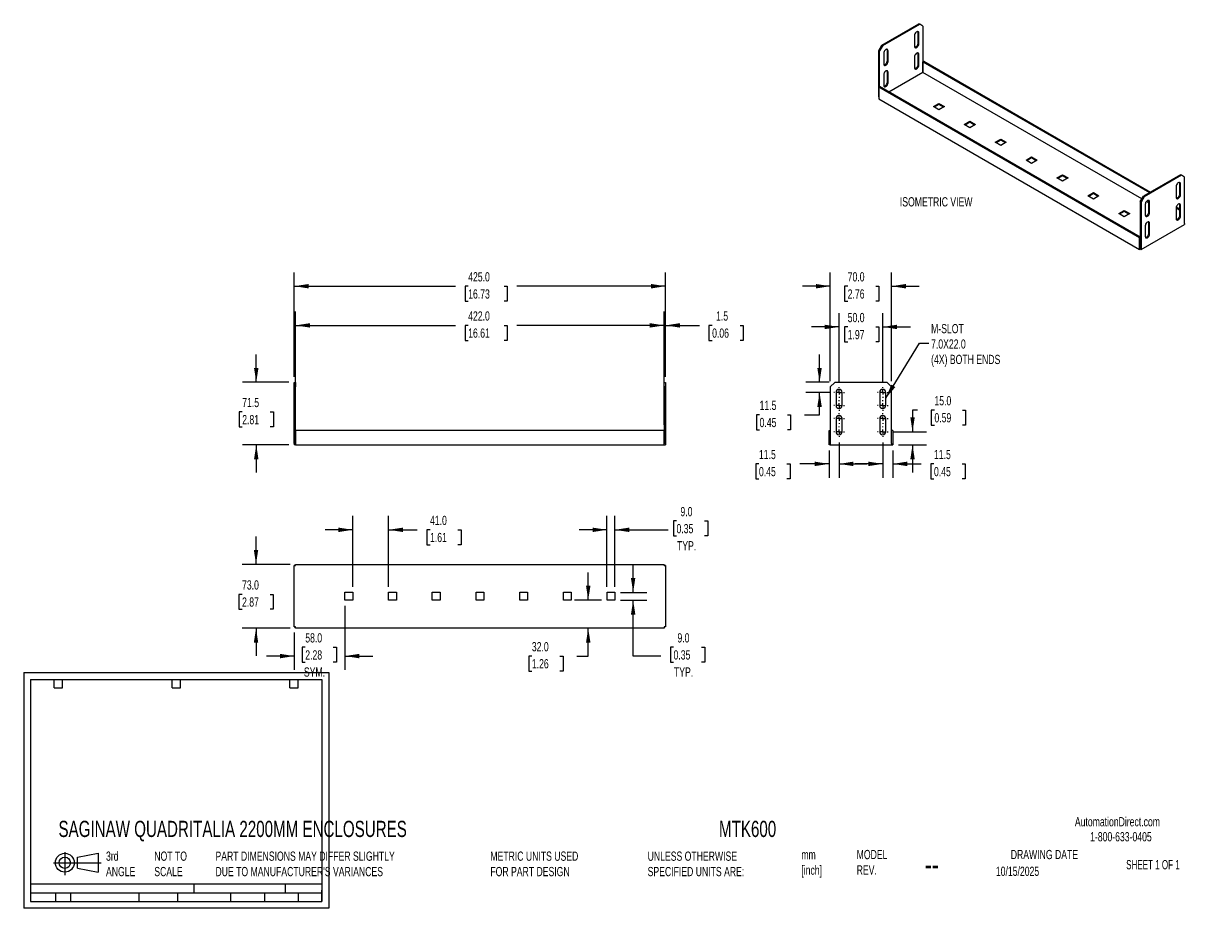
# Model space of a CAD drawing. Header units: millimetres. Extents: x 0 to 1356, y 0 to 1012.
import ezdxf

# ---------------------------------------------------------------- set-up
doc = ezdxf.new("R2010")
doc.units = ezdxf.units.MM
doc.header["$LTSCALE"] = 5
doc.linetypes.add('CENTERX2', pattern=[20.32, 12.7, -2.54, 2.54, -2.54])
doc.layers.add('CENTER', color=40, linetype='CENTERX2')
doc.layers.add('DIMENSIONS', color=140, linetype='Continuous', lineweight=25)
doc.layers.add('TEXT', color=140, linetype='Continuous', lineweight=25)
doc.styles.add('SLDTEXTSTYLE0', font='TXT', dxfattribs={"width": 0.7})
doc.styles.add('SLDTEXTSTYLE1', font='TXT', dxfattribs={"width": 0.65})
doc.dimstyles.new('SLDDIMSTYLE0', dxfattribs={"dimtxt": 10.790039, "dimasz": 16.51, "dimexe": 0, "dimexo": 0.0625, "dimgap": 2.69751, "dimtad": 0, "dimtih": 1, "dimtoh": 1, "dimdec": 1, "dimrnd": 1e-09, "dimzin": 12, "dimdsep": 46, "dimtxsty": 'SLDTEXTSTYLE0', "dimsah": 1, "dimcen": 0.09, "dimadec": 0, "dimazin": 3, "dimtfac": 1, "dimtdec": 1, "dimtmove": 0, "dimatfit": 0, "dimfxl": 0, "dimfrac": 2, "dimtolj": 1, "dimtzin": 12, "dimarcsym": 0})
doc.dimstyles.new('SLDDIMSTYLE1', dxfattribs={"dimtxt": 10.790039, "dimasz": 16.51, "dimexe": 0, "dimexo": 0.0625, "dimgap": 2.69751, "dimtad": 0, "dimtih": 1, "dimtoh": 1, "dimdec": 1, "dimrnd": 1e-09, "dimzin": 4, "dimdsep": 46, "dimtxsty": 'SLDTEXTSTYLE0', "dimsah": 1, "dimcen": 0.09, "dimadec": 0, "dimazin": 1, "dimtfac": 1, "dimtdec": 1, "dimtofl": 0, "dimtmove": 0, "dimatfit": 3, "dimfxl": 0, "dimfrac": 2, "dimtolj": 1, "dimtzin": 12, "dimarcsym": 0})
doc.dimstyles.new('SLDDIMSTYLE2', dxfattribs={"dimtxt": 10.790039, "dimasz": 16.51, "dimexe": 0, "dimexo": 0.0625, "dimgap": 2.69751, "dimtad": 0, "dimtih": 1, "dimtoh": 1, "dimdec": 1, "dimrnd": 1e-09, "dimzin": 4, "dimdsep": 46, "dimtxsty": 'SLDTEXTSTYLE0', "dimsah": 1, "dimcen": 0.09, "dimadec": 0, "dimazin": 1, "dimtfac": 1, "dimtdec": 1, "dimtmove": 0, "dimatfit": 0, "dimfxl": 0, "dimfrac": 2, "dimtolj": 1, "dimtzin": 12, "dimarcsym": 0})
doc.dimstyles.new('SLDDIMSTYLE3', dxfattribs={"dimtxt": 0.18, "dimasz": 16.51, "dimexe": 0, "dimexo": 0.0625, "dimgap": 0, "dimtad": 0, "dimtih": 1, "dimtoh": 1, "dimdec": 0, "dimrnd": 1e-09, "dimzin": 0, "dimdsep": 46, "dimtxsty": 'Standard', "dimsah": 1, "dimcen": 0.09, "dimadec": 0, "dimazin": 0, "dimtfac": 16.51, "dimtdec": 0, "dimtofl": 0, "dimtmove": 0, "dimatfit": 3, "dimfxl": 0, "dimfrac": 2, "dimtolj": 1, "dimtzin": 0, "dimarcsym": 0})

# ---------------------------------------------------------------- blocks, each defined once
blk = doc.blocks.new('Block11')
at = {"color": 7, "linetype": 'Continuous', "lineweight": 18}
for p, q in [((0, 14.4), (54.4, 14.4)), ((12.9, 26.6), (12.9, 0)), ((27.4, 20.8), (50.9, 25.2)), ((27.4, 8), (27.4, 20.8)), ((50.9, 25.2), (50.9, 3.7)), ((27.4, 8), (50.9, 3.7))]:
    blk.add_line(p, q, dxfattribs=at)
for radius in [10.8, 6.43]:
    blk.add_circle((12.9, 14.4), radius, dxfattribs=at)
blk = doc.blocks.new('Block12')
at = {"color": 7, "linetype": 'Continuous'}
blk.add_blockref('Block11', (0, 0), dxfattribs=at)
blk = doc.blocks.new('_D')
at = {"layer": 'DIMENSIONS'}
for p, q in [((733.3, 608.3), (733.3, 683)), ((734.8, 608.3), (734.8, 683)), ((733.3, 667.1), (701.6, 667.1)), ((734.8, 667.1), (773.6, 667.1)), ((788.2, 667.1), (784.6, 667.1)), ((784.6, 667.1), (784.6, 650)), ((820.2, 667.1), (823.9, 667.1)), ((823.9, 667.1), (823.9, 650)), ((784.6, 650), (788.2, 650)), ((823.9, 650), (820.2, 650))]:
    blk.add_line(p, q, dxfattribs=at)
for points in [[(733.3, 667.1), (716.8, 669.7), (716.8, 664.6)], [(734.8, 667.1), (751.4, 664.6), (751.4, 669.7)]]:
    blk.add_solid(points, dxfattribs=at)
at = {"layer": 'DIMENSIONS', "char_height": 10.58, "attachment_point": 1, "style": 'SLDTEXTSTYLE0'}
for s, insert in [('1.5', (792.7, 683.2)), ('0.06', (788.2, 663.6))]:
    blk.add_mtext(s, dxfattribs=dict(at, insert=insert))
blk = doc.blocks.new('_D_1')
at = {"layer": 'DIMENSIONS'}
for p, q in [((309.8, 608.3), (309.8, 727.8)), ((734.8, 608.3), (734.8, 727.8)), ((309.8, 712), (494.3, 712)), ((508.9, 712), (505.3, 712)), ((505.3, 712), (505.3, 694.8)), ((550, 712), (553.6, 712)), ((553.6, 712), (553.6, 694.8)), ((734.8, 712), (564.6, 712)), ((505.3, 694.8), (508.9, 694.8)), ((553.6, 694.8), (550, 694.8))]:
    blk.add_line(p, q, dxfattribs=at)
for points in [[(309.8, 712), (326.4, 709.4), (326.4, 714.5)], [(734.8, 712), (718.3, 714.5), (718.3, 709.4)]]:
    blk.add_solid(points, dxfattribs=at)
at = {"layer": 'DIMENSIONS', "char_height": 10.58, "attachment_point": 1, "style": 'SLDTEXTSTYLE0'}
for s, insert in [('425.0', (508.9, 728)), ('16.73', (508.9, 708.4))]:
    blk.add_mtext(s, dxfattribs=dict(at, insert=insert))
blk = doc.blocks.new('_D_2')
at = {"layer": 'DIMENSIONS'}
for p, q in [((266.3, 602), (266.3, 633.7)), ((303.5, 602), (250.4, 602)), ((250.2, 568.1), (246.6, 568.1)), ((246.6, 568.1), (246.6, 551)), ((282.3, 568.1), (285.9, 568.1)), ((285.9, 568.1), (285.9, 551)), ((246.6, 551), (250.2, 551)), ((285.9, 551), (282.3, 551)), ((303.5, 530.5), (250.4, 530.5)), ((266.3, 530.5), (266.3, 498.7))]:
    blk.add_line(p, q, dxfattribs=at)
for points in [[(266.3, 602), (268.8, 618.5), (263.7, 618.5)], [(266.3, 530.5), (263.7, 513.9), (268.8, 513.9)]]:
    blk.add_solid(points, dxfattribs=at)
at = {"layer": 'DIMENSIONS', "char_height": 10.58, "attachment_point": 1, "style": 'SLDTEXTSTYLE0'}
for s, insert in [('71.5', (250.2, 584.2)), ('2.81', (250.2, 564.6))]:
    blk.add_mtext(s, dxfattribs=dict(at, insert=insert))
blk = doc.blocks.new('_D_3')
at = {"layer": 'DIMENSIONS'}
for p, q in [((311.3, 553.3), (311.3, 683)), ((733.3, 553.3), (733.3, 683)), ((311.3, 667.1), (494.3, 667.1)), ((508.9, 667.1), (505.3, 667.1)), ((505.3, 667.1), (505.3, 650)), ((550, 667.1), (553.6, 667.1)), ((553.6, 667.1), (553.6, 650)), ((733.3, 667.1), (564.6, 667.1)), ((505.3, 650), (508.9, 650)), ((553.6, 650), (550, 650))]:
    blk.add_line(p, q, dxfattribs=at)
for points in [[(311.3, 667.1), (327.9, 664.6), (327.9, 669.7)], [(733.3, 667.1), (716.8, 669.7), (716.8, 664.6)]]:
    blk.add_solid(points, dxfattribs=at)
at = {"layer": 'DIMENSIONS', "char_height": 10.58, "attachment_point": 1, "style": 'SLDTEXTSTYLE0'}
for s, insert in [('422.0', (508.9, 683.2)), ('16.61', (508.9, 663.6))]:
    blk.add_mtext(s, dxfattribs=dict(at, insert=insert))
blk = doc.blocks.new('_D_4')
at = {"layer": 'DIMENSIONS'}
for p, q in [((933.5, 602.8), (933.5, 681.3)), ((983.5, 602.8), (983.5, 681.3)), ((933.5, 665.4), (901.8, 665.4)), ((943.4, 665.4), (939.8, 665.4)), ((939.8, 665.4), (939.8, 648.2)), ((975.5, 665.4), (979.1, 665.4)), ((979.1, 665.4), (979.1, 648.2)), ((983.5, 665.4), (1015.3, 665.4)), ((939.8, 648.2), (943.4, 648.2)), ((979.1, 648.2), (975.5, 648.2))]:
    blk.add_line(p, q, dxfattribs=at)
for points in [[(933.5, 665.4), (917, 667.9), (917, 662.8)], [(983.5, 665.4), (1000, 662.8), (1000, 667.9)]]:
    blk.add_solid(points, dxfattribs=at)
at = {"layer": 'DIMENSIONS', "char_height": 10.58, "attachment_point": 1, "style": 'SLDTEXTSTYLE0'}
for s, insert in [('50.0', (943.4, 681.4)), ('1.97', (943.4, 661.9))]:
    blk.add_mtext(s, dxfattribs=dict(at, insert=insert))
blk = doc.blocks.new('_D_5')
at = {"layer": 'DIMENSIONS'}
for p, q in [((983.5, 533.1), (983.5, 492.7)), ((995, 524.1), (995, 492.7)), ((983.5, 508.6), (951.8, 508.6)), ((995, 508.6), (1027.6, 508.6)), ((1042.2, 508.6), (1038.6, 508.6)), ((1038.6, 508.6), (1038.6, 491.5)), ((1074.3, 508.6), (1077.9, 508.6)), ((1077.9, 508.6), (1077.9, 491.5)), ((1038.6, 491.5), (1042.2, 491.5)), ((1077.9, 491.5), (1074.3, 491.5))]:
    blk.add_line(p, q, dxfattribs=at)
for points in [[(983.5, 508.6), (967, 511.2), (967, 506.1)], [(995, 508.6), (1011.5, 506.1), (1011.5, 511.2)]]:
    blk.add_solid(points, dxfattribs=at)
at = {"layer": 'DIMENSIONS', "char_height": 10.58, "attachment_point": 1, "style": 'SLDTEXTSTYLE0'}
for s, insert in [('11.5', (1042.2, 524.7)), ('0.45', (1042.2, 505.1))]:
    blk.add_mtext(s, dxfattribs=dict(at, insert=insert))
blk = doc.blocks.new('_D_6')
at = {"layer": 'DIMENSIONS'}
for p, q in [((933.5, 533.1), (933.5, 492.7)), ((922, 524.1), (922, 492.7)), ((841.8, 508.6), (838.2, 508.6)), ((838.2, 508.6), (838.2, 491.5)), ((873.9, 508.6), (877.5, 508.6)), ((877.5, 508.6), (877.5, 491.5)), ((922, 508.6), (888.5, 508.6)), ((933.5, 508.6), (965.3, 508.6)), ((838.2, 491.5), (841.8, 491.5)), ((877.5, 491.5), (873.9, 491.5))]:
    blk.add_line(p, q, dxfattribs=at)
for points in [[(922, 508.6), (905.5, 511.2), (905.5, 506.1)], [(933.5, 508.6), (950, 506.1), (950, 511.2)]]:
    blk.add_solid(points, dxfattribs=at)
at = {"layer": 'DIMENSIONS', "char_height": 10.58, "attachment_point": 1, "style": 'SLDTEXTSTYLE0'}
for s, insert in [('11.5', (841.8, 524.7)), ('0.45', (841.8, 505.1))]:
    blk.add_mtext(s, dxfattribs=dict(at, insert=insert))
blk = doc.blocks.new('_D_7')
at = {"layer": 'DIMENSIONS'}
for p, q in [((911.2, 602), (911.2, 633.7)), ((922.2, 602), (895.3, 602)), ((923.7, 590.5), (895.3, 590.5)), ((911.2, 564.8), (911.2, 590.5)), ((842.5, 564.8), (838.8, 564.8)), ((838.8, 564.8), (838.8, 547.6)), ((874.5, 564.8), (878.1, 564.8)), ((878.1, 564.8), (878.1, 547.6)), ((894, 564.8), (911.2, 564.8)), ((838.8, 547.6), (842.5, 547.6)), ((878.1, 547.6), (874.5, 547.6))]:
    blk.add_line(p, q, dxfattribs=at)
for points in [[(911.2, 602), (913.7, 618.5), (908.6, 618.5)], [(911.2, 590.5), (908.6, 573.9), (913.7, 573.9)]]:
    blk.add_solid(points, dxfattribs=at)
at = {"layer": 'DIMENSIONS', "char_height": 10.58, "attachment_point": 1, "style": 'SLDTEXTSTYLE0'}
for s, insert in [('11.5', (842.5, 580.9)), ('0.45', (842.5, 561.3))]:
    blk.add_mtext(s, dxfattribs=dict(at, insert=insert))
blk = doc.blocks.new('_D_8')
at = {"layer": 'DIMENSIONS'}
for p, q in [((1023.3, 570.2), (1017.6, 570.2)), ((1017.6, 570.2), (1017.6, 545.5)), ((1042.7, 570.2), (1039.1, 570.2)), ((1039.1, 570.2), (1039.1, 553)), ((1074.8, 570.2), (1078.4, 570.2)), ((1078.4, 570.2), (1078.4, 553)), ((995.9, 545.5), (1033.5, 545.5)), ((1039.1, 553), (1042.7, 553)), ((1078.4, 553), (1074.8, 553)), ((1001.4, 530.5), (1033.5, 530.5)), ((1017.6, 530.5), (1017.6, 498.7))]:
    blk.add_line(p, q, dxfattribs=at)
for points in [[(1017.6, 545.5), (1020.2, 562), (1015.1, 562)], [(1017.6, 530.5), (1015.1, 513.9), (1020.2, 513.9)]]:
    blk.add_solid(points, dxfattribs=at)
at = {"layer": 'DIMENSIONS', "char_height": 10.58, "attachment_point": 1, "style": 'SLDTEXTSTYLE0'}
for s, insert in [('15.0', (1042.7, 586.2)), ('0.59', (1042.7, 566.7))]:
    blk.add_mtext(s, dxfattribs=dict(at, insert=insert))
blk = doc.blocks.new('_D_9')
at = {"layer": 'DIMENSIONS'}
for p, q in [((923.5, 603.3), (923.5, 727.8)), ((993.5, 603.3), (993.5, 727.8)), ((923.5, 712), (891.8, 712)), ((943.4, 712), (939.8, 712)), ((939.8, 712), (939.8, 694.8)), ((975.5, 712), (979.1, 712)), ((979.1, 712), (979.1, 694.8)), ((993.5, 712), (1025.3, 712)), ((939.8, 694.8), (943.4, 694.8)), ((979.1, 694.8), (975.5, 694.8))]:
    blk.add_line(p, q, dxfattribs=at)
for points in [[(923.5, 712), (907, 714.5), (907, 709.4)], [(993.5, 712), (1010, 709.4), (1010, 714.5)]]:
    blk.add_solid(points, dxfattribs=at)
at = {"layer": 'DIMENSIONS', "char_height": 10.58, "attachment_point": 1, "style": 'SLDTEXTSTYLE0'}
for s, insert in [('70.0', (943.4, 728)), ('2.76', (943.4, 708.4))]:
    blk.add_mtext(s, dxfattribs=dict(at, insert=insert))
blk = doc.blocks.new('SW_CENTERMARKSYMBOL_0')
at = {"layer": 'CENTER', "color": 0}
for p, q in [((-5.08, 0), (-6.04, 0)), ((0, 0), (-2.54, 0)), ((0, 5.08), (0, 6.04)), ((0, 0), (0, 2.54)), ((0, 0), (0, -2.54)), ((0, 0), (2.54, 0)), ((5.08, 0), (6.04, 0)), ((0, -5.08), (0, -6.04))]:
    blk.add_line(p, q, dxfattribs=at)
blk = doc.blocks.new('SW_CENTERMARKSYMBOL_1')
at = {"layer": 'CENTER', "color": 0}
for p, q in [((-5.08, 0), (-6.04, 0)), ((0, 0), (-2.54, 0)), ((0, 5.08), (0, 6.04)), ((0, 0), (0, 2.54)), ((0, 0), (0, -2.54)), ((0, 0), (2.54, 0)), ((5.08, 0), (6.04, 0)), ((0, -5.08), (0, -6.04))]:
    blk.add_line(p, q, dxfattribs=at)
blk = doc.blocks.new('SW_CENTERMARKSYMBOL_2')
at = {"layer": 'CENTER', "color": 0}
for p, q in [((-5.08, 0), (-6.04, 0)), ((0, 0), (-2.54, 0)), ((0, 5.08), (0, 6.04)), ((0, 0), (0, 2.54)), ((0, 0), (0, -2.54)), ((0, 0), (2.54, 0)), ((5.08, 0), (6.04, 0)), ((0, -5.08), (0, -6.04))]:
    blk.add_line(p, q, dxfattribs=at)
blk = doc.blocks.new('SW_CENTERMARKSYMBOL_3')
at = {"layer": 'CENTER', "color": 0}
for p, q in [((-5.08, 0), (-6.04, 0)), ((0, 0), (-2.54, 0)), ((0, 5.08), (0, 6.04)), ((0, 0), (0, 2.54)), ((0, 0), (0, -2.54)), ((0, 0), (2.54, 0)), ((5.08, 0), (6.04, 0)), ((0, -5.08), (0, -6.04))]:
    blk.add_line(p, q, dxfattribs=at)
blk = doc.blocks.new('SW_CENTERMARKSYMBOL_4')
at = {"layer": 'CENTER', "color": 0}
for p, q in [((-5.08, 0), (-6.04, 0)), ((0, 0), (-2.54, 0)), ((0, 5.08), (0, 6.04)), ((0, 0), (0, 2.54)), ((0, 0), (0, -2.54)), ((0, 0), (2.54, 0)), ((5.08, 0), (6.04, 0)), ((0, -5.08), (0, -6.04))]:
    blk.add_line(p, q, dxfattribs=at)
blk = doc.blocks.new('SW_CENTERMARKSYMBOL_5')
at = {"layer": 'CENTER', "color": 0}
for p, q in [((-5.08, 0), (-6.04, 0)), ((0, 0), (-2.54, 0)), ((0, 5.08), (0, 6.04)), ((0, 0), (0, 2.54)), ((0, 0), (0, -2.54)), ((0, 0), (2.54, 0)), ((5.08, 0), (6.04, 0)), ((0, -5.08), (0, -6.04))]:
    blk.add_line(p, q, dxfattribs=at)
blk = doc.blocks.new('SW_CENTERMARKSYMBOL_6')
at = {"layer": 'CENTER', "color": 0}
for p, q in [((-5.08, 0), (-6.04, 0)), ((0, 0), (-2.54, 0)), ((0, 5.08), (0, 6.04)), ((0, 0), (0, 2.54)), ((0, 0), (0, -2.54)), ((0, 0), (2.54, 0)), ((5.08, 0), (6.04, 0)), ((0, -5.08), (0, -6.04))]:
    blk.add_line(p, q, dxfattribs=at)
blk = doc.blocks.new('SW_CENTERMARKSYMBOL_7')
at = {"layer": 'CENTER', "color": 0}
for p, q in [((-5.08, 0), (-6.04, 0)), ((0, 0), (-2.54, 0)), ((0, 5.08), (0, 6.04)), ((0, 0), (0, 2.54)), ((0, 0), (0, -2.54)), ((0, 0), (2.54, 0)), ((5.08, 0), (6.04, 0)), ((0, -5.08), (0, -6.04))]:
    blk.add_line(p, q, dxfattribs=at)
blk = doc.blocks.new('_D_10')
at = {"layer": 'DIMENSIONS'}
for p, q in [((697.8, 361.6), (697.8, 393.4)), ((683.2, 361.6), (713.6, 361.6)), ((683.2, 352.6), (713.6, 352.6)), ((697.8, 288.7), (697.8, 352.6)), ((744, 298.8), (740.4, 298.8)), ((740.4, 298.8), (740.4, 281.6)), ((776.1, 298.8), (779.7, 298.8)), ((779.7, 298.8), (779.7, 281.6)), ((729.5, 288.7), (697.8, 288.7)), ((740.4, 281.6), (744, 281.6)), ((779.7, 281.6), (776.1, 281.6))]:
    blk.add_line(p, q, dxfattribs=at)
for points in [[(697.8, 361.6), (700.3, 378.2), (695.2, 378.2)], [(697.8, 352.6), (695.2, 336.1), (700.3, 336.1)]]:
    blk.add_solid(points, dxfattribs=at)
at = {"layer": 'DIMENSIONS', "char_height": 10.58, "attachment_point": 1, "style": 'SLDTEXTSTYLE0'}
for s, insert in [('9.0', (748.5, 314.8)), ('0.35', (744, 295.3)), ('TYP.', (744.5, 275.7))]:
    blk.add_mtext(s, dxfattribs=dict(at, insert=insert))
blk = doc.blocks.new('_D_11')
at = {"layer": 'DIMENSIONS'}
for p, q in [((667.8, 368), (667.8, 449)), ((676.8, 368), (676.8, 449)), ((747.4, 443.3), (743.8, 443.3)), ((743.8, 443.3), (743.8, 426.1)), ((779.5, 443.3), (783.1, 443.3)), ((783.1, 443.3), (783.1, 426.1)), ((667.8, 433.2), (636.1, 433.2)), ((676.8, 433.2), (737.8, 433.2)), ((743.8, 426.1), (747.4, 426.1)), ((783.1, 426.1), (779.5, 426.1))]:
    blk.add_line(p, q, dxfattribs=at)
for points in [[(667.8, 433.2), (651.3, 435.7), (651.3, 430.6)], [(676.8, 433.2), (693.4, 430.6), (693.4, 435.7)]]:
    blk.add_solid(points, dxfattribs=at)
at = {"layer": 'DIMENSIONS', "char_height": 10.58, "attachment_point": 1, "style": 'SLDTEXTSTYLE0'}
for s, insert in [('9.0', (751.9, 459.3)), ('0.35', (747.4, 439.8)), ('TYP.', (748, 420.2))]:
    blk.add_mtext(s, dxfattribs=dict(at, insert=insert))
blk = doc.blocks.new('_D_12')
at = {"layer": 'DIMENSIONS'}
for p, q in [((646.3, 352.6), (646.3, 384.4)), ((661.5, 352.6), (630.5, 352.6)), ((646.3, 288.7), (646.3, 320.6)), ((581.8, 288.7), (578.2, 288.7)), ((578.2, 288.7), (578.2, 271.5)), ((613.9, 288.7), (617.5, 288.7)), ((617.5, 288.7), (617.5, 271.5)), ((633.3, 288.7), (646.3, 288.7)), ((578.2, 271.5), (581.8, 271.5)), ((617.5, 271.5), (613.9, 271.5))]:
    blk.add_line(p, q, dxfattribs=at)
for points in [[(646.3, 352.6), (648.9, 369.2), (643.8, 369.2)], [(646.3, 320.6), (643.8, 304.1), (648.9, 304.1)]]:
    blk.add_solid(points, dxfattribs=at)
at = {"layer": 'DIMENSIONS', "char_height": 10.58, "attachment_point": 1, "style": 'SLDTEXTSTYLE0'}
for s, insert in [('32.0', (581.8, 304.7)), ('1.26', (581.8, 285.2))]:
    blk.add_mtext(s, dxfattribs=dict(at, insert=insert))
blk = doc.blocks.new('_D_13')
at = {"layer": 'DIMENSIONS'}
for p, q in [((367.8, 346.3), (367.8, 272.8)), ((309.8, 315.8), (309.8, 272.8)), ((322.4, 298.8), (318.8, 298.8)), ((318.8, 298.8), (318.8, 281.6)), ((354.5, 298.8), (358.1, 298.8)), ((358.1, 298.8), (358.1, 281.6)), ((309.8, 288.7), (278.1, 288.7)), ((367.8, 288.7), (399.6, 288.7)), ((318.8, 281.6), (322.4, 281.6)), ((358.1, 281.6), (354.5, 281.6))]:
    blk.add_line(p, q, dxfattribs=at)
for points in [[(309.8, 288.7), (293.3, 291.2), (293.3, 286.1)], [(367.8, 288.7), (384.4, 286.1), (384.4, 291.2)]]:
    blk.add_solid(points, dxfattribs=at)
at = {"layer": 'DIMENSIONS', "char_height": 10.58, "attachment_point": 1, "style": 'SLDTEXTSTYLE0'}
for s, insert in [('58.0', (322.4, 314.8)), ('2.28', (322.4, 295.3)), ('SYM.', (320.8, 275.7))]:
    blk.add_mtext(s, dxfattribs=dict(at, insert=insert))
blk = doc.blocks.new('_D_14')
at = {"layer": 'DIMENSIONS'}
for p, q in [((376.8, 368), (376.8, 449)), ((417.8, 368), (417.8, 449)), ((376.8, 433.2), (345.1, 433.2)), ((417.8, 433.2), (450.5, 433.2)), ((465.2, 433.2), (461.5, 433.2)), ((461.5, 433.2), (461.5, 416)), ((497.2, 433.2), (500.8, 433.2)), ((500.8, 433.2), (500.8, 416)), ((461.5, 416), (465.2, 416)), ((500.8, 416), (497.2, 416))]:
    blk.add_line(p, q, dxfattribs=at)
for points in [[(376.8, 433.2), (360.3, 435.7), (360.3, 430.6)], [(417.8, 433.2), (434.4, 430.6), (434.4, 435.7)]]:
    blk.add_solid(points, dxfattribs=at)
at = {"layer": 'DIMENSIONS', "char_height": 10.58, "attachment_point": 1, "style": 'SLDTEXTSTYLE0'}
for s, insert in [('41.0', (465.2, 449.2)), ('1.61', (465.2, 429.7))]:
    blk.add_mtext(s, dxfattribs=dict(at, insert=insert))
blk = doc.blocks.new('_D_15')
at = {"layer": 'DIMENSIONS'}
for p, q in [((266, 393.6), (266, 425.4)), ((305, 393.6), (250.1, 393.6)), ((250, 359.3), (246.4, 359.3)), ((246.4, 359.3), (246.4, 342.2)), ((282, 359.3), (285.7, 359.3)), ((285.7, 359.3), (285.7, 342.2)), ((246.4, 342.2), (250, 342.2)), ((285.7, 342.2), (282, 342.2)), ((305, 320.6), (250.1, 320.6)), ((266, 320.6), (266, 288.9))]:
    blk.add_line(p, q, dxfattribs=at)
for points in [[(266, 393.6), (268.5, 410.2), (263.5, 410.2)], [(266, 320.6), (263.5, 304.1), (268.5, 304.1)]]:
    blk.add_solid(points, dxfattribs=at)
at = {"layer": 'DIMENSIONS', "char_height": 10.58, "attachment_point": 1, "style": 'SLDTEXTSTYLE0'}
for s, insert in [('73.0', (250, 375.4)), ('2.87', (250, 355.8))]:
    blk.add_mtext(s, dxfattribs=dict(at, insert=insert))

msp = doc.modelspace()

# ---------------------------------------------------------------- linework, layer by layer
for p, q in [((982.48, 987.92), (1024.9, 1012.41)), ((983.54, 987.31), (1025.96, 1011.8)), ((1025.96, 1011.8), (1024.9, 1012.41)), ((1029.5, 1009.76), (1025.96, 1011.8)), ((1029.5, 1009.76), (1029.5, 956.68)), ((1019.95, 998.94), (1019.95, 986.69)), ((1023.84, 1002.41), (1024.9, 1001.79)), ((1023.84, 1002.41), (1023.84, 990.16)), ((1023.84, 990.16), (1024.9, 989.55)), ((1024.9, 989.55), (1024.9, 1001.79)), ((978.94, 981.79), (982.48, 987.92)), ((980, 981.18), (978.94, 981.79)), ((978.94, 928.72), (978.94, 981.79)), ((983.54, 987.31), (980, 981.18)), ((980, 940.35), (980, 981.18)), ((982.48, 987.92), (983.54, 987.31)), ((984.6, 978.53), (984.6, 966.28)), ((988.49, 982), (989.55, 981.38)), ((988.49, 982), (988.49, 969.75)), ((989.55, 969.14), (989.55, 981.38)), ((1023.84, 977.91), (1024.9, 977.3)), ((1023.84, 977.91), (1023.84, 965.66)), ((1024.9, 965.05), (1024.9, 977.3)), ((988.49, 969.75), (989.55, 969.14)), ((1019.95, 974.44), (1019.95, 962.19)), ((1023.84, 965.66), (1024.9, 965.05)), ((1030.56, 969.54), (1029.5, 968.93)), ((1029.5, 956.68), (1029.5, 968.93)), ((1029.5, 968.93), (1289, 819.12)), ((1030.56, 969.54), (1290.06, 819.73)), ((984.6, 954.03), (984.6, 941.78)), ((988.49, 957.5), (989.55, 956.89)), ((988.49, 957.5), (988.49, 945.25)), ((989.55, 944.64), (989.55, 956.89)), ((1029.5, 956.68), (990.61, 934.23)), ((1029.5, 956.68), (990.61, 934.23)), ((1029.5, 956.68), (1029.5, 956.68)), ((1280.16, 811.97), (1029.5, 956.68)), ((1280.16, 811.98), (1029.5, 956.68)), ((978.94, 939.74), (980, 940.35)), ((1277.34, 767.48), (978.94, 939.74)), ((978.94, 939.74), (978.94, 926.27)), ((1278.4, 768.09), (980, 940.35)), ((988.49, 945.25), (989.55, 944.64)), ((978.94, 928.72), (978.94, 928.72)), ((978.94, 926.27), (1277.34, 754.01)), ((1041.52, 917.49), (1047.88, 921.17)), ((1047.88, 913.82), (1041.52, 917.49)), ((1047.88, 919.94), (1042.58, 916.88)), ((1047.88, 921.17), (1054.25, 917.49)), ((1047.88, 921.17), (1047.88, 919.94)), ((1053.19, 916.88), (1047.88, 919.94)), ((1054.25, 917.49), (1047.88, 913.82)), ((1076.87, 897.08), (1083.24, 900.76)), ((1083.24, 893.41), (1076.87, 897.08)), ((1083.24, 899.53), (1077.94, 896.47)), ((1083.24, 900.76), (1089.6, 897.08)), ((1083.24, 900.76), (1083.24, 899.53)), ((1088.54, 896.47), (1083.24, 899.53)), ((1089.6, 897.08), (1083.24, 893.41)), ((1112.23, 876.67), (1118.59, 880.35)), ((1118.59, 873), (1112.23, 876.67)), ((1118.59, 879.12), (1113.29, 876.06)), ((1118.59, 880.35), (1124.96, 876.67)), ((1118.59, 880.35), (1118.59, 879.12)), ((1123.9, 876.06), (1118.59, 879.12)), ((1124.96, 876.67), (1118.59, 873)), ((1147.59, 856.26), (1153.95, 859.94)), ((1153.95, 852.59), (1147.59, 856.26)), ((1153.95, 858.71), (1148.65, 855.65)), ((1153.95, 859.94), (1160.31, 856.26)), ((1153.95, 859.94), (1153.95, 858.71)), ((1159.25, 855.65), (1153.95, 858.71)), ((1160.31, 856.26), (1153.95, 852.59)), ((1182.94, 835.85), (1189.3, 839.53)), ((1189.3, 832.18), (1182.94, 835.85)), ((1189.3, 838.3), (1184, 835.24)), ((1189.3, 839.53), (1195.67, 835.85)), ((1189.3, 839.53), (1189.3, 838.3)), ((1194.61, 835.24), (1189.3, 838.3)), ((1195.67, 835.85), (1189.3, 832.18)), ((1324.36, 839.54), (1281.94, 815.04)), ((1325.42, 838.92), (1283, 814.43)), ((1324.36, 828.92), (1323.3, 829.53)), ((1323.3, 829.53), (1323.3, 817.28)), ((1325.42, 838.92), (1324.36, 839.54)), ((1324.36, 816.67), (1324.36, 828.92)), ((1328.96, 836.88), (1325.42, 838.92)), ((1328.96, 783.81), (1328.96, 836.88)), ((1218.3, 815.44), (1224.66, 819.12)), ((1224.66, 811.77), (1218.3, 815.44)), ((1224.66, 817.89), (1219.36, 814.83)), ((1224.66, 819.12), (1231.02, 815.44)), ((1224.66, 819.12), (1224.66, 817.89)), ((1229.96, 814.83), (1224.66, 817.89)), ((1231.02, 815.44), (1224.66, 811.77)), ((1278.4, 808.92), (1281.94, 815.04)), ((1283, 814.43), (1279.46, 808.31)), ((1281.94, 815.04), (1283, 814.43)), ((1319.41, 826.06), (1319.41, 813.82)), ((1324.36, 816.67), (1323.3, 817.28)), ((1279.46, 808.31), (1278.4, 808.92)), ((1278.4, 808.92), (1278.4, 755.85)), ((1279.46, 808.31), (1279.46, 755.23)), ((1284.06, 805.65), (1284.06, 793.4)), ((1287.95, 807.48), (1285.39, 808.96)), ((1287.95, 807.48), (1285.39, 808.96)), ((1289.01, 808.51), (1287.95, 809.12)), ((1287.95, 809.12), (1287.95, 796.87)), ((1289.01, 796.26), (1289.01, 808.51)), ((1319.41, 801.57), (1319.41, 789.32)), ((1319.41, 801.57), (1323.3, 799.32)), ((1319.58, 802.69), (1323.3, 800.54)), ((1324.36, 804.42), (1323.3, 805.04)), ((1323.3, 805.04), (1323.3, 792.79)), ((1324.36, 792.18), (1324.36, 804.42)), ((1253.65, 795.03), (1260.02, 798.71)), ((1260.02, 791.36), (1253.65, 795.03)), ((1260.02, 797.48), (1254.71, 794.42)), ((1260.02, 798.71), (1266.38, 795.03)), ((1260.02, 798.71), (1260.02, 797.48)), ((1265.32, 794.42), (1260.02, 797.48)), ((1266.38, 795.03), (1260.02, 791.36)), ((1289.01, 796.26), (1287.95, 796.87)), ((1320.82, 788.5), (1319.41, 789.32)), ((1320.83, 788.5), (1319.41, 789.32)), ((1324.36, 792.18), (1323.3, 792.79)), ((1279.46, 754.01), (1328.96, 782.58)), ((1284.06, 781.16), (1284.06, 768.91)), ((1289.01, 784.01), (1287.95, 784.63)), ((1287.95, 784.63), (1287.95, 772.38)), ((1289.01, 771.77), (1289.01, 784.01)), ((1328.96, 783.81), (1328.96, 783.81)), ((1328.96, 783.81), (1328.96, 782.58)), ((1277.34, 767.48), (1278.4, 768.09)), ((1277.34, 754.01), (1277.34, 767.48)), ((1278.4, 755.85), (1278.4, 768.09)), ((1289.01, 771.77), (1287.95, 772.38)), ((1278.4, 754.62), (1277.34, 754.01)), ((1279.46, 755.23), (1278.4, 755.85)), ((1278.4, 755.85), (1278.4, 754.62)), ((1278.4, 755.85), (1278.4, 755.85)), ((1278.4, 754.62), (1279.46, 754.01)), ((1279.46, 755.23), (1279.46, 754.01)), ((1279.46, 755.23), (1279.46, 755.23)), ((309.85, 601.95), (311.35, 601.95)), ((309.85, 596.95), (309.85, 601.95)), ((311.35, 596.95), (309.85, 596.95)), ((309.85, 531.95), (309.85, 596.95)), ((311.35, 601.95), (311.35, 596.95)), ((311.35, 531.95), (311.35, 596.95)), ((733.35, 596.95), (733.35, 601.95)), ((733.35, 601.95), (734.85, 601.95)), ((734.85, 596.95), (733.35, 596.95)), ((733.35, 596.95), (733.35, 531.95)), ((734.85, 601.95), (734.85, 596.95)), ((734.85, 596.95), (734.85, 531.95)), ((928.52, 601.95), (923.52, 596.95)), ((923.52, 596.95), (923.52, 531.95)), ((988.52, 601.95), (928.52, 601.95)), ((993.52, 596.95), (988.52, 601.95)), ((993.52, 531.95), (993.52, 596.95)), ((930.02, 590.45), (930.02, 575.45)), ((937.02, 575.45), (937.02, 590.45)), ((980.02, 590.45), (980.02, 575.45)), ((987.02, 575.45), (987.02, 590.45)), ((930.02, 560.45), (930.02, 545.45)), ((937.02, 545.45), (937.02, 560.45)), ((980.02, 560.45), (980.02, 545.45)), ((987.02, 545.45), (987.02, 560.45)), ((311.35, 546.95), (311.35, 530.45)), ((733.35, 546.95), (311.35, 546.95)), ((733.35, 530.45), (733.35, 546.95)), ((922.02, 530.45), (922.02, 546.95)), ((922.02, 546.95), (923.52, 546.95)), ((995.02, 546.95), (993.52, 546.95)), ((995.02, 546.95), (995.02, 530.45)), ((309.85, 531.95), (311.35, 531.95)), ((309.85, 531.95), (309.85, 530.45)), ((311.35, 530.45), (309.85, 530.45)), ((311.35, 530.45), (733.35, 530.45)), ((734.85, 531.95), (733.35, 531.95)), ((733.35, 530.45), (734.85, 530.45)), ((734.85, 531.95), (734.85, 530.45)), ((923.52, 530.45), (922.02, 530.45)), ((923.52, 531.95), (923.52, 530.45)), ((923.52, 531.95), (923.52, 531.95)), ((923.52, 530.45), (993.52, 530.45)), ((993.52, 531.95), (993.52, 531.95)), ((993.52, 531.95), (993.52, 530.45)), ((993.52, 530.45), (995.02, 530.45)), ((311.35, 392.14), (311.35, 393.65)), ((311.35, 393.65), (733.35, 393.65)), ((733.35, 392.14), (733.35, 393.65)), ((309.85, 392.15), (311.35, 392.15)), ((309.85, 392.14), (309.85, 392.15)), ((309.85, 322.15), (309.85, 392.14)), ((311.35, 392.14), (309.85, 392.14)), ((311.35, 392.14), (311.35, 392.15)), ((734.85, 392.15), (733.35, 392.15)), ((733.35, 392.15), (733.35, 392.14)), ((733.35, 392.14), (734.85, 392.14)), ((734.85, 392.15), (734.85, 392.14)), ((734.85, 392.14), (734.85, 322.15)), ((367.85, 352.65), (367.85, 361.65)), ((367.85, 361.65), (376.85, 361.65)), ((376.85, 352.65), (367.85, 352.65)), ((376.85, 361.65), (376.85, 352.65)), ((417.85, 352.65), (417.85, 361.65)), ((417.85, 361.65), (426.85, 361.65)), ((426.85, 352.65), (417.85, 352.65)), ((426.85, 361.65), (426.85, 352.65)), ((467.85, 352.65), (467.85, 361.65)), ((467.85, 361.65), (476.85, 361.65)), ((476.85, 352.65), (467.85, 352.65)), ((476.85, 361.65), (476.85, 352.65)), ((517.85, 361.65), (526.85, 361.65)), ((517.85, 352.65), (517.85, 361.65)), ((526.85, 352.65), (517.85, 352.65)), ((526.85, 361.65), (526.85, 352.65)), ((567.85, 361.65), (576.85, 361.65)), ((567.85, 352.65), (567.85, 361.65)), ((576.85, 352.65), (567.85, 352.65)), ((576.85, 361.65), (576.85, 352.65)), ((617.85, 361.65), (626.85, 361.65)), ((617.85, 352.65), (617.85, 361.65)), ((626.85, 352.65), (617.85, 352.65)), ((626.85, 361.65), (626.85, 352.65)), ((667.85, 361.65), (676.85, 361.65)), ((667.85, 352.65), (667.85, 361.65)), ((676.85, 352.65), (667.85, 352.65)), ((676.85, 361.65), (676.85, 352.65)), ((311.35, 322.15), (309.85, 322.15)), ((309.85, 322.15), (311.35, 322.15)), ((309.85, 322.15), (309.85, 322.15)), ((311.35, 320.65), (311.35, 322.15)), ((311.35, 322.15), (311.35, 322.15)), ((733.35, 320.65), (311.35, 320.65)), ((734.85, 322.15), (733.35, 322.15)), ((733.35, 322.15), (733.35, 320.65)), ((734.85, 322.15), (733.35, 322.15)), ((733.35, 322.15), (733.35, 322.15)), ((734.85, 322.15), (734.85, 322.15))]:
    msp.add_line(p, q)
at = {"color": 7, "linetype": 'Continuous'}
for p, q in [((0, 269.88), (0, 0)), ((0, 269.88), (349.25, 269.88)), ((349.25, 269.88), (349.25, 0)), ((349.25, 0), (0, 0))]:
    msp.add_line(p, q, dxfattribs=at)
at = {"flags": 128}
for points in [[(1024.9, 1001.79), (1024.78, 1002.61), (1024.43, 1003.2), (1023.88, 1003.52), (1023.19, 1003.53), (1022.43, 1003.22), (1021.66, 1002.64), (1020.97, 1001.84), (1020.43, 1000.89), (1020.07, 999.89), (1019.95, 998.94)], [(1023.84, 990.16), (1023.72, 989.21), (1023.37, 988.21), (1022.82, 987.26), (1022.13, 986.45), (1021.37, 985.87), (1020.6, 985.57), (1020.23, 985.54)], [(1023.56, 1003.56), (1023.72, 1003.22), (1023.84, 1002.41)], [(989.55, 981.38), (989.43, 982.2), (989.07, 982.79), (988.53, 983.11), (987.84, 983.12), (987.07, 982.81), (986.31, 982.23), (985.62, 981.43), (985.07, 980.48), (984.72, 979.48), (984.6, 978.53)], [(988.21, 983.15), (988.37, 982.81), (988.49, 982)], [(1019.95, 986.69), (1020.07, 985.88), (1020.43, 985.28), (1020.97, 984.97), (1021.66, 984.96), (1022.43, 985.26), (1023.19, 985.84), (1023.88, 986.65), (1024.43, 987.59), (1024.78, 988.59), (1024.9, 989.55)], [(1024.9, 977.3), (1024.78, 978.11), (1024.43, 978.71), (1023.88, 979.02), (1023.19, 979.03), (1022.43, 978.73), (1021.66, 978.15), (1020.97, 977.34), (1020.43, 976.39), (1020.07, 975.39), (1019.95, 974.44)], [(1023.56, 979.06), (1023.72, 978.72), (1023.84, 977.91)], [(984.6, 966.28), (984.72, 965.47), (985.07, 964.87), (985.62, 964.56), (986.31, 964.55), (987.07, 964.85), (987.84, 965.43), (988.53, 966.24), (989.07, 967.18), (989.43, 968.18), (989.55, 969.14)], [(988.49, 969.75), (988.37, 968.8), (988.01, 967.8), (987.47, 966.85), (986.78, 966.04), (986.01, 965.46), (985.25, 965.16), (984.87, 965.13)], [(1019.95, 962.19), (1020.07, 961.38), (1020.43, 960.79), (1020.97, 960.47), (1021.66, 960.46), (1022.43, 960.76), (1023.19, 961.35), (1023.88, 962.15), (1024.43, 963.1), (1024.78, 964.1), (1024.9, 965.05)], [(1023.84, 965.66), (1023.72, 964.71), (1023.37, 963.71), (1022.82, 962.76), (1022.13, 961.96), (1021.37, 961.38), (1020.6, 961.07), (1020.23, 961.04)], [(989.55, 956.89), (989.43, 957.7), (989.07, 958.3), (988.53, 958.61), (987.84, 958.62), (987.07, 958.32), (986.31, 957.74), (985.62, 956.93), (985.07, 955.98), (984.72, 954.98), (984.6, 954.03)], [(988.21, 958.65), (988.37, 958.31), (988.49, 957.5)], [(984.6, 941.78), (984.72, 940.97), (985.07, 940.38), (985.62, 940.06), (986.31, 940.05), (987.07, 940.35), (987.84, 940.94), (988.53, 941.74), (989.07, 942.69), (989.43, 943.69), (989.55, 944.64)], [(988.49, 945.25), (988.37, 944.3), (988.01, 943.3), (987.47, 942.35), (986.78, 941.55), (986.01, 940.97), (985.25, 940.66), (984.87, 940.63)], [(1324.36, 828.92), (1324.24, 829.73), (1323.89, 830.33), (1323.34, 830.64), (1322.65, 830.65), (1321.89, 830.35), (1321.12, 829.77), (1320.43, 828.96), (1319.88, 828.02), (1319.53, 827.02), (1319.41, 826.06)], [(1323.02, 830.69), (1323.18, 830.35), (1323.3, 829.53)], [(1319.41, 813.82), (1319.53, 813), (1319.88, 812.41), (1320.43, 812.09), (1321.12, 812.08), (1321.89, 812.39), (1322.65, 812.97), (1323.34, 813.77), (1323.89, 814.72), (1324.24, 815.72), (1324.36, 816.67)], [(1323.3, 817.28), (1323.18, 816.33), (1322.83, 815.33), (1322.28, 814.38), (1321.59, 813.58), (1320.83, 813), (1320.06, 812.7), (1319.69, 812.66)], [(1289.01, 808.51), (1288.89, 809.32), (1288.53, 809.92), (1287.99, 810.23), (1287.3, 810.24), (1286.53, 809.94), (1285.77, 809.36), (1285.08, 808.55), (1284.53, 807.61), (1284.18, 806.61), (1284.06, 805.65)], [(1287.67, 810.28), (1287.82, 809.94), (1287.95, 809.12)], [(1324.36, 804.42), (1324.24, 805.24), (1323.89, 805.83), (1323.34, 806.15), (1322.65, 806.16), (1321.89, 805.85), (1321.12, 805.27), (1320.43, 804.47), (1319.88, 803.52), (1319.53, 802.52), (1319.41, 801.57)], [(1323.02, 806.19), (1323.18, 805.85), (1323.3, 805.04)], [(1284.06, 793.4), (1284.18, 792.59), (1284.53, 792), (1285.08, 791.68), (1285.77, 791.67), (1286.53, 791.98), (1287.3, 792.56), (1287.99, 793.36), (1288.53, 794.31), (1288.89, 795.31), (1289.01, 796.26)], [(1287.95, 796.87), (1287.82, 795.92), (1287.47, 794.92), (1286.93, 793.97), (1286.24, 793.17), (1285.47, 792.59), (1284.71, 792.29), (1284.33, 792.25)], [(1319.41, 789.32), (1319.53, 788.51), (1319.88, 787.91), (1320.43, 787.6), (1321.12, 787.59), (1321.89, 787.89), (1322.65, 788.47), (1323.34, 789.28), (1323.89, 790.22), (1324.24, 791.22), (1324.36, 792.18)], [(1323.3, 792.79), (1323.18, 791.84), (1322.83, 790.84), (1322.28, 789.89), (1321.59, 789.08), (1320.83, 788.5), (1320.06, 788.2), (1319.69, 788.17)], [(1289.01, 784.01), (1288.89, 784.83), (1288.53, 785.42), (1287.99, 785.74), (1287.3, 785.74), (1286.53, 785.44), (1285.77, 784.86), (1285.08, 784.06), (1284.53, 783.11), (1284.18, 782.11), (1284.06, 781.16)], [(1287.67, 785.78), (1287.82, 785.44), (1287.95, 784.63)], [(1284.06, 768.91), (1284.18, 768.1), (1284.53, 767.5), (1285.08, 767.19), (1285.77, 767.18), (1286.53, 767.48), (1287.3, 768.06), (1287.99, 768.87), (1288.53, 769.81), (1288.89, 770.81), (1289.01, 771.77)], [(1287.95, 772.38), (1287.82, 771.43), (1287.47, 770.43), (1286.93, 769.48), (1286.24, 768.67), (1285.47, 768.09), (1284.71, 767.79), (1284.33, 767.75)]]:
    msp.add_lwpolyline(points, dxfattribs=at)
for centre, radius, start, end in [((1029.5, 956.68), 0.00307, 302.60548, 357.39452), ((1029.5, 956.68), 0.00307, 182.60548, 237.39452), ((1278.4, 755.85), 0.000873, 170.78596, 309.20329), ((933.52, 590.45), 3.5, 0, 180), ((983.52, 590.45), 3.5, 0, 180), ((933.52, 575.45), 3.5, 180, 0), ((983.52, 575.45), 3.5, 180, 0), ((933.52, 560.45), 3.5, 0, 180), ((983.52, 560.45), 3.5, 0, 180), ((933.52, 545.45), 3.5, 180, 0), ((983.52, 545.45), 3.5, 180, 0), ((311.35, 531.95), 0.002, 180, 270), ((733.35, 531.95), 0.002, 270, 0), ((923.52, 531.95), 0.002, 180, 270), ((993.52, 531.95), 0.002, 270, 0)]:
    msp.add_arc(centre, radius, start, end)
at = {"layer": 'TEXT'}
for p, q in [((7.94, 261.94), (341.31, 261.94)), ((7.94, 261.94), (7.94, 7.94)), ((34.92, 252.41), (34.92, 261.94)), ((44.45, 252.41), (44.45, 261.94)), ((169.86, 252.41), (169.86, 261.94)), ((179.39, 252.41), (179.39, 261.94)), ((304.8, 252.41), (304.8, 261.94)), ((314.32, 252.41), (314.32, 261.94)), ((341.31, 261.94), (341.31, 7.94)), ((34.92, 252.41), (44.45, 252.41)), ((169.86, 252.41), (179.39, 252.41)), ((304.8, 252.41), (314.32, 252.41)), ((341.31, 27.66), (7.94, 27.66)), ((194.7, 27.66), (194.7, 17.46)), ((299.47, 27.66), (299.47, 17.46)), ((341.31, 17.46), (7.94, 17.46)), ((36.31, 17.46), (36.31, 7.94)), ((53.55, 17.46), (53.55, 7.94)), ((131.86, 17.46), (131.86, 7.94)), ((176.25, 17.46), (176.25, 7.94)), ((236.63, 17.46), (236.63, 7.94)), ((275.58, 17.46), (275.58, 7.94)), ((314.19, 17.46), (314.19, 7.94)), ((341.31, 7.94), (341.31, 20.64)), ((7.94, 7.94), (341.31, 7.94))]:
    msp.add_line(p, q, dxfattribs=at)

# ---------------------------------------------------------------- block references
at = {"layer": 'CENTER'}
for name, p in [('SW_CENTERMARKSYMBOL_0', (933.52, 590.45)), ('SW_CENTERMARKSYMBOL_4', (983.52, 590.45)), ('SW_CENTERMARKSYMBOL_1', (933.52, 575.45)), ('SW_CENTERMARKSYMBOL_5', (983.52, 575.45)), ('SW_CENTERMARKSYMBOL_2', (933.52, 560.45)), ('SW_CENTERMARKSYMBOL_6', (983.52, 560.45)), ('SW_CENTERMARKSYMBOL_3', (933.52, 545.45)), ('SW_CENTERMARKSYMBOL_7', (983.52, 545.45))]:
    msp.add_blockref(name, p, dxfattribs=at)
at = {"layer": 'TEXT'}
msp.add_blockref('Block12', (34.19, 37.77), dxfattribs=at)

# ---------------------------------------------------------------- texts
at = {"color": 179, "linetype": 'Continuous', "lineweight": 18, "char_height": 10.5833, "attachment_point": 1, "style": 'SLDTEXTSTYLE0'}
for s, insert in [('AutomationDirect.com', (1203.47, 104.38)), ('1-800-633-0405', (1220.96, 87.19))]:
    msp.add_mtext(s, dxfattribs=dict(at, insert=insert))
at = {"layer": 'DIMENSIONS', "char_height": 10.5833, "attachment_point": 1, "style": 'SLDTEXTSTYLE0'}
for s, insert in [('ISOMETRIC VIEW', (1003.14, 813.87)), ('M-SLOT^J7.0X22.0 ^J(4X) BOTH ENDS', (1038.88, 668.75))]:
    msp.add_mtext(s, dxfattribs=dict(at, insert=insert))
at = {"layer": 'TEXT'}
for s, insert, char_height, attachment_point, style in [('SAGINAW QUADRITALIA 2200MM ENCLOSURES', (39.83, 100.12), 18.5208, 1, 'SLDTEXTSTYLE0'), ('MTK600', (796.04, 100.12), 18.521, 1, 'SLDTEXTSTYLE0'), ('3rd^JANGLE', (94.25, 64.98), 10.583, 1, 'SLDTEXTSTYLE0'), ('NOT TO^JSCALE', (149.53, 64.98), 10.5833, 1, 'SLDTEXTSTYLE0'), ("PART DIMENSIONS MAY DIFFER SLIGHTLY ^JDUE TO MANUFACTURER'S VARIANCES", (219.56, 64.98), 10.5833, 1, 'SLDTEXTSTYLE0'), ('METRIC UNITS USED ^JFOR PART DESIGN', (534.27, 64.98), 10.5833, 1, 'SLDTEXTSTYLE0'), ('UNLESS OTHERWISE ^JSPECIFIED UNITS ARE:', (714.35, 64.98), 10.5833, 1, 'SLDTEXTSTYLE0'), ('mm^J[inch]', (890.32, 66.65), 10.583, 1, 'SLDTEXTSTYLE0'), ('MODEL ^JREV.', (953.67, 66.82), 10.5833, 1, 'SLDTEXTSTYLE0'), ('DRAWING DATE', (1168.63, 66.82), 10.5833, 2, 'SLDTEXTSTYLE0'), ('SHEET 1 OF 1', (1262.21, 55.26), 10.5833, 1, 'SLDTEXTSTYLE1'), ('--', (1031.49, 63.67), 26.458, 1, 'SLDTEXTSTYLE0'), ('10/15/2025', (1113.06, 47.68), 10.583, 1, 'SLDTEXTSTYLE0')]:
    msp.add_mtext(s, dxfattribs=dict(at, insert=insert, char_height=char_height, attachment_point=attachment_point, style=style))

# ---------------------------------------------------------------- dimensions: what is measured, and where the dimension line sits
at = {"layer": 'DIMENSIONS'}
for base, p1, p2, dimstyle, picture, middle in [((734.85, 711.95), (309.85, 601.95), (734.85, 601.95), 'SLDDIMSTYLE1', '_D_1', (529.44, 711.95)), ((993.52, 711.95), (923.52, 596.95), (993.52, 596.95), 'SLDDIMSTYLE2', '_D_9', (959.46, 711.95)), ((311.35, 667.12), (733.35, 546.95), (311.35, 546.95), 'SLDDIMSTYLE1', '_D_3', (529.44, 667.12)), ((734.85, 667.12), (733.35, 601.95), (734.85, 601.95), 'SLDDIMSTYLE0', '_D', (804.21, 667.12)), ((983.52, 665.38), (933.52, 596.49), (983.52, 596.49), 'SLDDIMSTYLE2', '_D_4', (959.46, 665.38)), ((922.02, 508.62), (933.52, 539.41), (922.02, 530.45), 'SLDDIMSTYLE0', '_D_6', (857.84, 508.62)), ((995.02, 508.62), (983.52, 539.41), (995.02, 530.45), 'SLDDIMSTYLE0', '_D_5', (1058.26, 508.62)), ((417.85, 433.17), (376.85, 361.65), (417.85, 361.65), 'SLDDIMSTYLE2', '_D_14', (481.19, 433.17))]:
    dim = msp.add_linear_dim(base=base, p1=p1, p2=p2, dimstyle=dimstyle, dxfattribs=at)
    dim.commit()
    dim.dimension.update_dxf_attribs({"geometry": picture, "text_midpoint": middle, "dimtype": 160})
for base, p1, p2, dimstyle, picture, middle in [((266.26, 530.45), (309.85, 601.95), (309.85, 530.45), 'SLDDIMSTYLE0', '_D_2', (266.26, 568.1)), ((911.19, 590.45), (928.52, 601.95), (930.02, 590.45), 'SLDDIMSTYLE0', '_D_7', (911.19, 564.8)), ((1017.61, 545.45), (995.02, 530.45), (989.56, 545.45), 'SLDDIMSTYLE2', '_D_8', (1017.61, 570.16)), ((266.01, 320.65), (311.35, 393.65), (311.35, 320.65), 'SLDDIMSTYLE2', '_D_15', (266.01, 359.31)), ((646.35, 320.65), (667.85, 352.65), (733.35, 320.65), 'SLDDIMSTYLE2', '_D_12', (646.35, 288.69))]:
    dim = msp.add_linear_dim(base=base, p1=p1, p2=p2, angle=90, dimstyle=dimstyle, dxfattribs=at)
    dim.commit()
    dim.dimension.update_dxf_attribs({"geometry": picture, "text_midpoint": middle, "dimtype": 160})
for base, p1, p2, text, picture, middle in [((676.85, 433.17), (667.85, 361.65), (676.85, 361.65), '<>\\PTYP.', '_D_11', (763.48, 433.17)), ((309.85, 288.69), (367.85, 352.65), (309.85, 322.15), '<>\\PSYM.', '_D_13', (338.47, 288.69))]:
    dim = msp.add_linear_dim(base=base, p1=p1, p2=p2, text=text, dimstyle='SLDDIMSTYLE2', dxfattribs=at)
    dim.commit()
    dim.dimension.update_dxf_attribs({"geometry": picture, "text_midpoint": middle, "dimtype": 160})
dim = msp.add_linear_dim(base=(697.75, 352.65), p1=(676.85, 361.65), p2=(676.85, 352.65), angle=90, text='<>\\PTYP.', dimstyle='SLDDIMSTYLE2', dxfattribs=at)
dim.commit()
dim.dimension.update_dxf_attribs({"geometry": '_D_10', "text_midpoint": (697.75, 288.69), "dimtype": 160})

# ---------------------------------------------------------------- leaders
msp.add_leader([(987.02, 583.92), (1025.77, 646.92), (1036.38, 646.92)], dimstyle='SLDDIMSTYLE3', dxfattribs=at)

doc.saveas('drawing.dxf')
